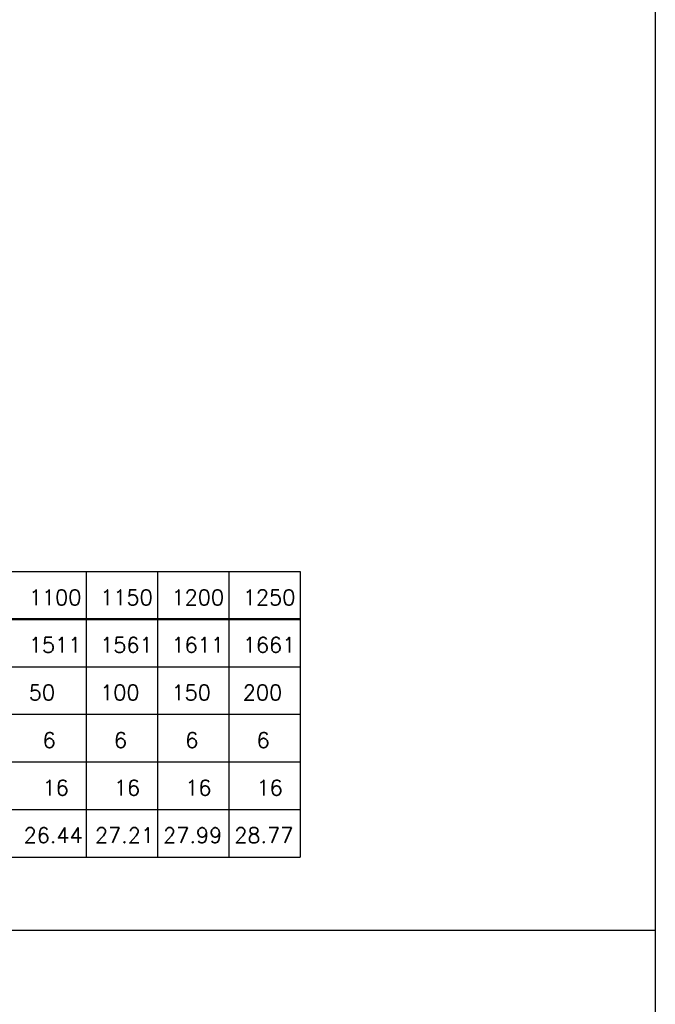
# Model space of a CAD drawing. Header units: millimetres. Extents: x 2163 to 8256, y 0 to 2680.
# Tile 42 of 47: x 7784 to 8256, y 1340 to 2071. Entities that reach past the tile are written whole.
import ezdxf

# ---------------------------------------------------------------- set-up
doc = ezdxf.new("R2010")
doc.units = ezdxf.units.MM
doc.layers.add('5', color=7, linetype='Continuous')
doc.styles.add('AUDIT_D_050119080722-0', font='TXT.shx')

msp = doc.modelspace()

# ---------------------------------------------------------------- linework, layer by layer
at = {"color": 3}
msp.add_line((6424.156, 1394.996), (8256.421, 1394.996), dxfattribs=at)
at = {"color": 5}
msp.add_lwpolyline([(6424.156, 2680.163), (8256.421, 2680.163), (8256.421, 0), (6424.156, 0)], close=True, dxfattribs=at)
at = {"layer": '5', "color": 3}
for p, q in [((6647.015, 1661.343), (7992.701, 1661.343)), ((7833.761, 1661.343), (7833.761, 1449.424)), ((7886.741, 1661.343), (7886.741, 1449.424)), ((7939.721, 1661.343), (7939.721, 1449.424)), ((7992.701, 1661.343), (7992.701, 1449.424)), ((6647.015, 1590.704), (7992.701, 1590.704)), ((6647.015, 1555.384), (7992.701, 1555.384)), ((6647.015, 1520.064), (7992.701, 1520.064)), ((6647.015, 1484.744), (7992.701, 1484.744)), ((6647.015, 1449.424), (7992.701, 1449.424))]:
    msp.add_line(p, q, dxfattribs=at)
at = {"layer": '5', "color": 3, "const_width": 1.766}
msp.add_lwpolyline([(6647.015, 1626.024), (7992.701, 1626.024)], dxfattribs=at)

# ---------------------------------------------------------------- texts
at = {"layer": '5', "color": 2, "style": 'AUDIT_D_050119080722-0'}
for s, height, p in [('1100', 11.3833, (7791.069, 1636.43)), ('1150', 11.3833, (7844.049, 1636.43)), ('1200', 11.3833, (7897.029, 1636.43)), ('1250', 11.3833, (7950.008, 1636.43)), ('1511', 11.3833, (7791.069, 1601.11)), ('1561', 11.3833, (7844.049, 1601.11)), ('1611', 11.3833, (7897.029, 1601.11)), ('1661', 11.3833, (7950.008, 1601.11)), ('50', 11.3833, (7791.069, 1565.79)), ('100', 11.3833, (7844.049, 1565.79)), ('150', 11.3833, (7897.029, 1565.79)), ('200', 11.3833, (7950.008, 1565.79)), ('6', 11.383, (7801.314, 1530.47)), ('6', 11.383, (7854.294, 1530.47)), ('6', 11.383, (7907.273, 1530.47)), ('6', 11.383, (7960.253, 1530.47)), ('16', 11.3833, (7801.314, 1495.15)), ('16', 11.3833, (7854.294, 1495.15)), ('16', 11.3833, (7907.273, 1495.15)), ('16', 11.3833, (7960.253, 1495.15)), ('26.44', 11.3833, (7787.21, 1459.83)), ('27.21', 11.3833, (7840.189, 1459.83)), ('27.99', 11.3833, (7890.837, 1459.83)), ('28.77', 11.3833, (7943.668, 1459.83))]:
    msp.add_text(s, height=height, dxfattribs=at).set_placement(p)

doc.saveas('drawing.dxf')
